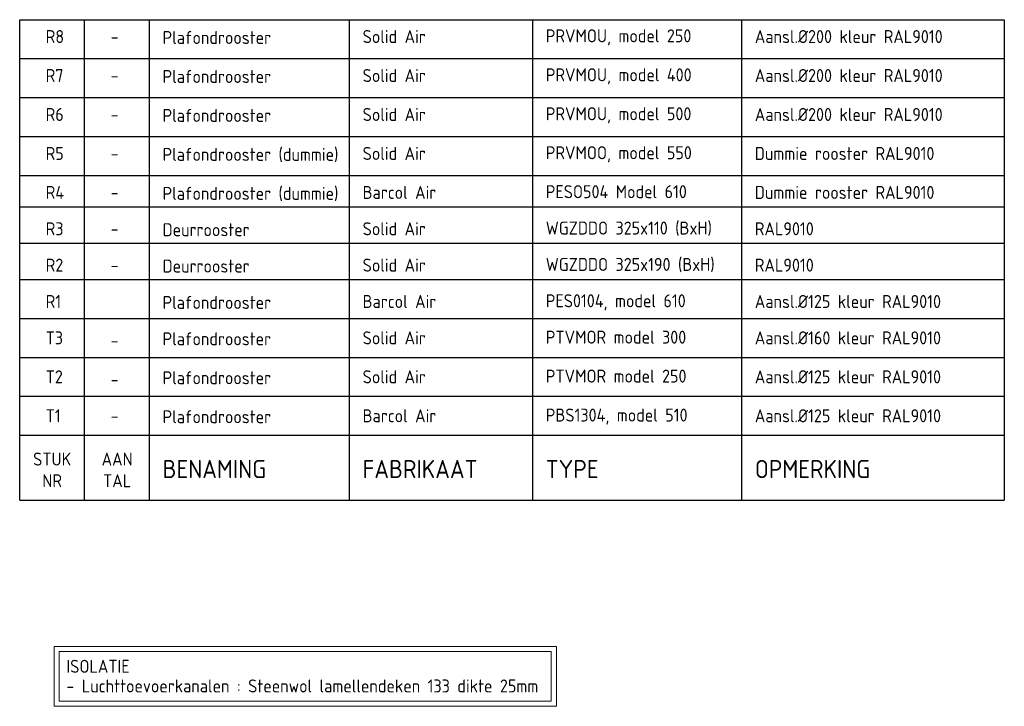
# Model space of a CAD drawing. Header units: millimetres. Extents: x -72915 to 21022, y 6278 to 52916.
# Tile 60 of 60: x 11547 to 21022, y 18497 to 25106. Entities that reach past the tile are written whole.
import ezdxf
from ezdxf.enums import TextEntityAlignment as Align

# ---------------------------------------------------------------- set-up
doc = ezdxf.new("R2010")
doc.units = ezdxf.units.MM
doc.header["$LTSCALE"] = 50
doc.layers.add('WM570---', color=2, linetype='Continuous')
doc.layers.add('WM570---_TOEVOER', color=2, linetype='Continuous')
doc.styles.add('BURO-025', font='ISO96.shx', dxfattribs={"height": 125})
doc.styles.add('BURO-035', font='ISO96.shx', dxfattribs={"height": 175})

msp = doc.modelspace()

# ---------------------------------------------------------------- linework, layer by layer
at = {"layer": 'WM570---', "color": 4}
for p, q in [((11547.4, 20481), (11547.4, 25106)), ((21022.4, 25106), (21022.4, 20481)), ((11547.4, 21106), (21022.4, 21106)), ((11547.4, 20481), (21022.4, 20481))]:
    msp.add_line(p, q, dxfattribs=at)
at = {"layer": 'WM570---'}
for p, q in [((11547.4, 25106), (21022.4, 25106)), ((11547.4, 24731), (21022.4, 24731)), ((11547.4, 24356), (21022.4, 24356)), ((11547.4, 23981), (21022.4, 23981)), ((11547.4, 23606), (21022.4, 23606)), ((11547.4, 23306), (21022.4, 23306)), ((11547.4, 22956), (21022.4, 22956)), ((11547.4, 22606), (21022.4, 22606)), ((11547.4, 22231), (21022.4, 22231)), ((11547.4, 21856), (21022.4, 21856)), ((11547.4, 21481), (21022.4, 21481)), ((12172.4, 20481), (12172.4, 21106)), ((12797.4, 20481), (12797.4, 21106)), ((14722.4, 20481), (14722.4, 21106)), ((16484.9, 20481), (16484.9, 21106)), ((18496.6, 20481), (18496.6, 21106))]:
    msp.add_line(p, q, dxfattribs=at)
at = {"layer": 'WM570---', "color": 1}
for p, q in [((12172.4, 21106), (12172.4, 25106)), ((12797.4, 21106), (12797.4, 25106)), ((14722.4, 21106), (14722.4, 25106)), ((16484.9, 21106), (16484.9, 25106)), ((18496.6, 21106), (18496.6, 25106))]:
    msp.add_line(p, q, dxfattribs=at)
at = {"layer": 'WM570---_TOEVOER', "lineweight": 0}
for points in [[(11878.6, 19073.9), (16712.2, 19073.9), (16712.2, 18497.2), (11878.6, 18497.2)], [(11928.6, 19023.9), (16662.2, 19023.9), (16662.2, 18547.2), (11928.6, 18547.2)]]:
    msp.add_lwpolyline(points, close=True, dxfattribs=at)

# ---------------------------------------------------------------- texts
at = {"layer": 'WM570---', "style": 'BURO-025'}
for s, p in [('Solid Air', (14847.4, 24881)), ('PRVMOU, model 250', (16609.9, 24887.9)), ('Aansl.%%C200 kleur RAL9010', (18621.6, 24881)), ('R8', (11797.4, 24881)), ('Plafondrooster', (12922.4, 24871.9)), ('Solid Air', (14847.4, 24506)), ('PRVMOU, model 400', (16609.9, 24512.9)), ('Aansl.%%C200 kleur RAL9010', (18621.6, 24506)), ('R7', (11797.4, 24506)), ('Plafondrooster', (12922.4, 24496.9)), ('R6', (11797.4, 24131)), ('Plafondrooster', (12922.4, 24121.9)), ('Solid Air', (14847.4, 24131)), ('PRVMOU, model 500', (16609.9, 24137.9)), ('Aansl.%%C200 kleur RAL9010', (18621.6, 24131)), ('R5', (11797.4, 23756)), ('Plafondrooster (dummie)', (12922.4, 23746.9)), ('Solid Air', (14847.4, 23756)), ('PRVMOO, model 550', (16609.9, 23762.9)), ('Dummie rooster RAL9010', (18621.6, 23756)), ('R4', (11797.4, 23381)), ('Plafondrooster (dummie)', (12922.4, 23371.9)), ('Barcol Air', (14847.4, 23381)), ('PESO504 Model 610', (16609.9, 23387.9)), ('Dummie rooster RAL9010', (18621.6, 23381)), ('R3', (11797.4, 23031)), ('Deurrooster', (12922.4, 23021.9)), ('Solid Air', (14847.4, 23031)), ('WGZDDO 325x110 (BxH)', (16609.9, 23037.9)), ('RAL9010', (18621.6, 23031)), ('R2', (11797.4, 22681)), ('Deurrooster', (12922.4, 22671.9)), ('Solid Air', (14847.4, 22681)), ('WGZDDO 325x190 (BxH)', (16609.9, 22687.9)), ('RAL9010', (18621.6, 22681)), ('R1', (11797.4, 22331)), ('Plafondrooster', (12922.4, 22321.9)), ('Barcol Air', (14847.4, 22331)), ('PES0104, model 610', (16609.9, 22337.9)), ('Aansl.%%C125 kleur RAL9010', (18621.6, 22331)), ('T3', (11797.4, 21981)), ('Plafondrooster', (12922.4, 21971.9)), ('Solid Air', (14847.4, 21981)), ('PTVMOR model 300', (16609.9, 21987.9)), ('Aansl.%%C160 kleur RAL9010', (18621.6, 21981)), ('T2', (11797.4, 21606)), ('Plafondrooster', (12922.4, 21596.9)), ('Solid Air', (14847.4, 21606)), ('PTVMOR model 250', (16609.9, 21612.9)), ('Aansl.%%C125 kleur RAL9010', (18621.6, 21606)), ('T1', (11797.4, 21231)), ('Plafondrooster', (12922.4, 21221.9)), ('Barcol Air', (14847.4, 21231)), ('PBS1304, model 510', (16609.9, 21237.9)), ('Aansl.%%C125 kleur RAL9010', (18621.6, 21231))]:
    msp.add_text(s, height=125, dxfattribs=at).set_placement(p)
at = {"layer": 'WM570---', "color": 2, "style": 'BURO-025'}
for p in [(12422.4, 24881), (12422.4, 24506), (12422.4, 24131), (12422.4, 23756), (12422.4, 23381), (12422.4, 23031), (12422.4, 22681), (12422.4, 21956), (12422.4, 21581), (12422.4, 21231)]:
    msp.add_text('-', height=125, dxfattribs=at).set_placement(p)
at = {"layer": 'WM570---', "style": 'BURO-025'}
for s, p in [('STUK', (11859.9, 20814.3)), ('AAN', (12484.9, 20814.3)), ('NR', (11859.9, 20606)), ('TAL', (12484.9, 20606))]:
    msp.add_text(s, height=125, dxfattribs=at).set_placement(p, align=Align.CENTER)
at = {"layer": 'WM570---', "color": 4, "style": 'BURO-035'}
for s, p in [('BENAMING', (12922.4, 20693.5)), ('FABRIKAAT', (14847.4, 20693.5)), ('TYPE', (16609.9, 20693.5)), ('OPMERKING', (18621.6, 20693.5))]:
    msp.add_text(s, height=175, dxfattribs=at).set_placement(p)
at = {"layer": 'WM570---_TOEVOER', "lineweight": 0, "style": 'BURO-025'}
for s, p in [('ISOLATIE', (11997, 18819.6)), ('- Luchttoevoerkanalen : Steenwol lamellendeken 133 dikte 25mm', (11997, 18630.6))]:
    msp.add_text(s, height=125, dxfattribs=at).set_placement(p)

doc.saveas('drawing.dxf')
